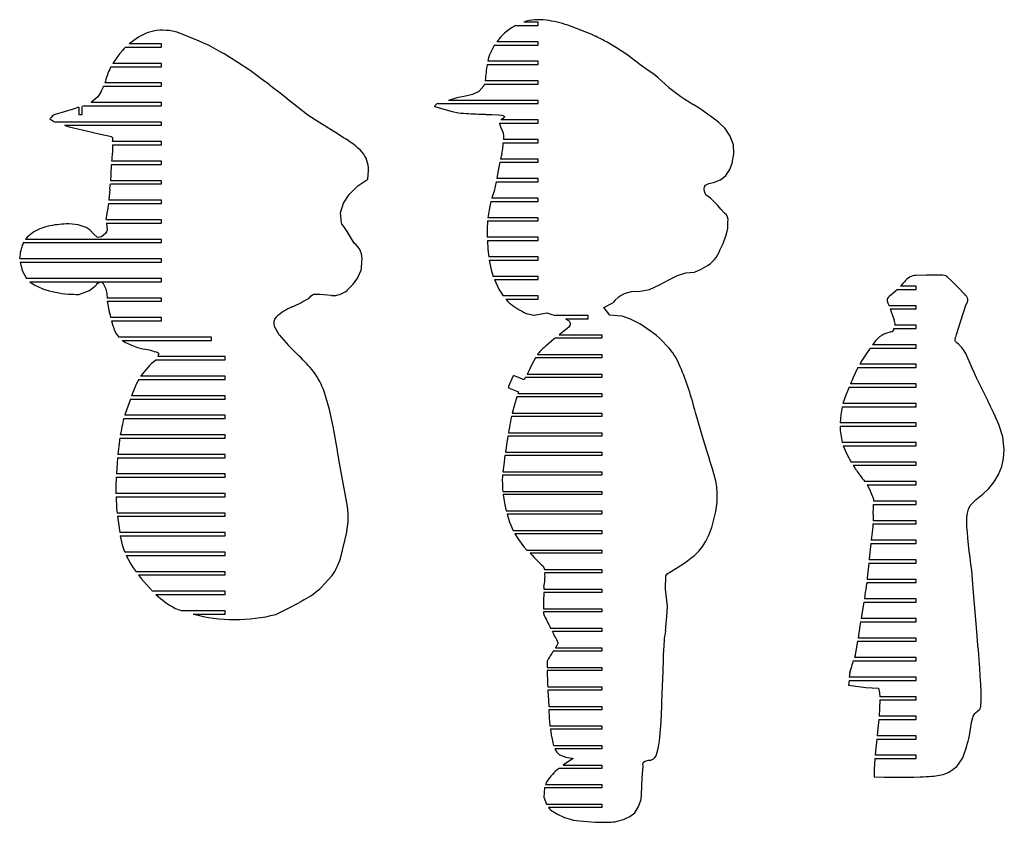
# Model space of a CAD drawing. Extents: x 1980 to 7619, y -7122 to 8570.
# Tile 4 of 12: x 6410 to 7619, y -7088 to -6102. Entities that reach past the tile are written whole.
import ezdxf

# ---------------------------------------------------------------- set-up
doc = ezdxf.new("R2010")
doc.units = 0

msp = doc.modelspace()

# ---------------------------------------------------------------- linework, layer by layer
at = {"color": 7, "linetype": 'Continuous'}
for p, q in [((7011.1, -6114), (7008.7, -6116.1)), ((7013, -6112.7), (7011.1, -6114)), ((7018.9, -6109.5), (7046.3, -6109.5)), ((7046.3, -6105.5), (7028.7, -6105.5)), ((7046.3, -6109.5), (7046.3, -6105.5)), ((7111.2, -6120.3), (7082.6, -6109.3)), ((6550.1, -6127.8), (6545.3, -6131.4)), ((6627.4, -6127.5), (6605, -6118.5)), ((6642.4, -6134.3), (6627.4, -6127.5)), ((7117.1, -6122.9), (7111.2, -6120.3)), ((6539.7, -6136.1), (6537.7, -6138.4)), ((6539.7, -6136.1), (6584, -6136.1)), ((6545.3, -6131.4), (6544.4, -6132.1)), ((6584, -6132.1), (6544.4, -6132.1)), ((6584, -6136.1), (6584, -6132.1)), ((6656.8, -6142.1), (6642.4, -6134.3)), ((6992.8, -6133.5), (7046.3, -6133.5)), ((7046.3, -6129.5), (6995.7, -6129.5)), ((7046.3, -6133.5), (7046.3, -6129.5)), ((7142.6, -6136.8), (7130.8, -6130.2)), ((7155.2, -6145.1), (7142.6, -6136.8)), ((6661, -6144.5), (6656.8, -6142.1)), ((6677.5, -6154.8), (6661, -6144.5)), ((7172.7, -6158.6), (7155.2, -6145.1)), ((6521.7, -6160.1), (6584, -6160.1)), ((6584, -6156.1), (6524.3, -6156.1)), ((6584, -6160.1), (6584, -6156.1)), ((6692.7, -6165), (6677.5, -6154.8)), ((6983.6, -6157.5), (7046.3, -6157.5)), ((7046.3, -6153.5), (6984.4, -6153.5)), ((7046.3, -6157.5), (7046.3, -6153.5)), ((6515.5, -6176.4), (6515, -6177.8)), ((6696.1, -6167.4), (6692.7, -6165)), ((6709.6, -6177.4), (6696.1, -6167.4)), ((6512.8, -6184.1), (6584, -6184.1)), ((6515, -6177.8), (6514.2, -6180.1)), ((6584, -6180.1), (6514.2, -6180.1)), ((6584, -6184.1), (6584, -6180.1)), ((6980.3, -6181.5), (6979.4, -6183.7)), ((6980.3, -6181.5), (7046.3, -6181.5)), ((6981.4, -6177.1), (6981.4, -6177.5)), ((7046.3, -6177.5), (6981.4, -6177.5)), ((7046.3, -6181.5), (7046.3, -6177.5)), ((6505.7, -6197.3), (6498.5, -6203.4)), ((6510, -6190.5), (6505.7, -6197.3)), ((6735.2, -6197.3), (6729.4, -6192.6)), ((6738.7, -6200), (6735.2, -6197.3)), ((6763.7, -6219.5), (6738.7, -6200)), ((6475.4, -6212.1), (6453.2, -6218.7)), ((6482.6, -6210), (6475.4, -6212.1)), ((6482.6, -6210), (6482.6, -6218.7)), ((6488.6, -6208.1), (6486.6, -6208.8)), ((6486.6, -6218.7), (6486.6, -6208.8)), ((6488.6, -6208.1), (6584, -6208.1)), ((6498.5, -6203.4), (6497.5, -6204.1)), ((6584, -6204.1), (6497.5, -6204.1)), ((6584, -6208.1), (6584, -6204.1)), ((6923.1, -6205.5), (7046.3, -6205.5)), ((6924.9, -6210.7), (6940.6, -6215)), ((7046.3, -6201.5), (6936.3, -6201.5)), ((7046.3, -6205.5), (7046.3, -6201.5)), ((7240.5, -6208.8), (7236.7, -6206.4)), ((6482.6, -6218.7), (6486.6, -6218.7)), ((6778.1, -6228.9), (6763.7, -6219.5)), ((6940.6, -6215), (6948.6, -6216.8)), ((7002, -6224.4), (7001, -6225.2)), ((6584, -6228.1), (6453.7, -6228.1)), ((6464.7, -6232.1), (6584, -6232.1)), ((6470.6, -6233.9), (6498.6, -6240.7)), ((6584, -6232.1), (6584, -6228.1)), ((6800.7, -6243), (6778.1, -6228.9)), ((6998.9, -6229.5), (6998.9, -6230)), ((6998.9, -6229.5), (7046.3, -6229.5)), ((7001, -6225.2), (7000.6, -6225.5)), ((7046.3, -6225.5), (7000.6, -6225.5)), ((7046.3, -6229.5), (7046.3, -6225.5)), ((6498.6, -6240.7), (6499.9, -6241)), ((6807.3, -6247.3), (6800.7, -6243)), ((7003.9, -6245.5), (7003.8, -6249.5)), ((6523.7, -6256.1), (6584, -6256.1)), ((6584, -6252.1), (6523.9, -6252.1)), ((6584, -6256.1), (6584, -6252.1)), ((7003.5, -6253.5), (7003.5, -6253.6)), ((7003.5, -6253.5), (7046.3, -6253.5)), ((7046.3, -6249.5), (7003.8, -6249.5)), ((7046.3, -6253.5), (7046.3, -6249.5)), ((6523.7, -6264.6), (6523.7, -6266.3)), ((7001.8, -6266.7), (7000, -6273.5)), ((6522.3, -6281.3), (6521.5, -6291.2)), ((6522.4, -6280.1), (6522.3, -6281.3)), ((6522.4, -6280.1), (6584, -6280.1)), ((6584, -6276.1), (6522.9, -6276.1)), ((6584, -6280.1), (6584, -6276.1)), ((6999.2, -6277.5), (6996.9, -6289.7)), ((6999.2, -6277.5), (7046.3, -6277.5)), ((7046.3, -6273.5), (7000, -6273.5)), ((7046.3, -6277.5), (7046.3, -6273.5)), ((6521.5, -6293.7), (6521.4, -6299.3)), ((6521.5, -6291.2), (6521.5, -6293.7)), ((6837.3, -6298.4), (6838.1, -6287.6)), ((6838.1, -6287.6), (6838.1, -6287)), ((6996.9, -6289.7), (6995.6, -6297.5)), ((6521.1, -6304.1), (6584, -6304.1)), ((6521.4, -6299.3), (6521.3, -6300.1)), ((6584, -6300.1), (6521.3, -6300.1)), ((6584, -6304.1), (6584, -6300.1)), ((6994.9, -6301.5), (6992.2, -6312.9)), ((6994.9, -6301.5), (7046.3, -6301.5)), ((7046.3, -6297.5), (6995.6, -6297.5)), ((7046.3, -6301.5), (7046.3, -6297.5)), ((6520.5, -6310.4), (6519.1, -6324.1)), ((7046.3, -6321.5), (6989.5, -6321.5)), ((7046.3, -6325.5), (7046.3, -6321.5)), ((7258, -6321.7), (7252, -6317.6)), ((6518.7, -6328.1), (6517.4, -6338.8)), ((6518.7, -6328.1), (6584, -6328.1)), ((6584, -6324.1), (6519.1, -6324.1)), ((6584, -6328.1), (6584, -6324.1)), ((6988.3, -6325.5), (7046.3, -6325.5)), ((7264, -6327.6), (7258, -6321.7)), ((7266.7, -6330.6), (7264, -6327.6)), ((7270.5, -6335.1), (7266.7, -6330.6)), ((7046.3, -6345.5), (6984.6, -6345.5)), ((7046.3, -6349.5), (7046.3, -6345.5)), ((7275.1, -6339.8), (7270.5, -6335.1)), ((6491.4, -6357.5), (6485.3, -6355.3)), ((6516, -6347.3), (6516, -6348.1)), ((6584, -6348.1), (6516, -6348.1)), ((6516.2, -6352.1), (6584, -6352.1)), ((6584, -6352.1), (6584, -6348.1)), ((6811.9, -6362.6), (6807.8, -6356.5)), ((6984.2, -6349.5), (7046.3, -6349.5)), ((7279.1, -6358.8), (7279.3, -6350.8)), ((6418.9, -6369.6), (6416.8, -6372.1)), ((6427.1, -6362.7), (6418.9, -6369.6)), ((6820.3, -6376.6), (6811.9, -6362.6)), ((7046.3, -6369.5), (6983.8, -6369.5)), ((7046.3, -6373.5), (7046.3, -6369.5)), ((7278.4, -6362.1), (7279.1, -6358.8)), ((6414.5, -6376.1), (6414, -6377.2)), ((6414.5, -6376.1), (6584, -6376.1)), ((6584, -6372.1), (6416.8, -6372.1)), ((6584, -6376.1), (6584, -6372.1)), ((6983.9, -6373.5), (7046.3, -6373.5)), ((7269.3, -6385.3), (7273.3, -6377.1)), ((7273.3, -6377.1), (7274.8, -6373.7)), ((7046.3, -6393.5), (6985.6, -6393.5)), ((7046.3, -6397.5), (7046.3, -6393.5)), ((6409.8, -6395.3), (6409.8, -6396.1)), ((6584, -6396.1), (6409.8, -6396.1)), ((6410.3, -6400.1), (6584, -6400.1)), ((6584, -6400.1), (6584, -6396.1)), ((6829.5, -6408), (6829.9, -6399.4)), ((6986.2, -6397.5), (7046.3, -6397.5)), ((6825, -6419.1), (6829.1, -6409.9)), ((6829.1, -6409.9), (6829.5, -6408)), ((7046.3, -6417.5), (6991.1, -6417.5)), ((7046.3, -6421.5), (7046.3, -6417.5)), ((7523.2, -6416.2), (7510.4, -6416.5)), ((7539.4, -6416.1), (7523.2, -6416.2)), ((7541, -6416.2), (7539.4, -6416.1)), ((6584, -6420.1), (6418.2, -6420.1)), ((6422.2, -6424.1), (6584, -6424.1)), ((6505.3, -6426.1), (6507.9, -6424.7)), ((6584, -6424.1), (6584, -6420.1)), ((6824.9, -6419.4), (6825, -6419.1)), ((6992.6, -6421.5), (7046.3, -6421.5)), ((7510.4, -6429.5), (7491, -6429.5)), ((7510.4, -6433.5), (7510.4, -6429.5)), ((7561.5, -6430.8), (7560.8, -6430.1)), ((6515.2, -6432.2), (6516.6, -6438.6)), ((6516.6, -6438.6), (6517.1, -6444.1)), ((6778.3, -6439.2), (6792.4, -6440.8)), ((6812.1, -6434.3), (6812.4, -6434.1)), ((6812.4, -6434.1), (6812.7, -6433.8)), ((7046.3, -6441.5), (7003.4, -6441.5)), ((7046.3, -6445.5), (7046.3, -6441.5)), ((7481.2, -6438.8), (7477.2, -6442.4)), ((7487.3, -6433.5), (7510.4, -6433.5)), ((7569.7, -6439.2), (7561.5, -6430.8)), ((6584, -6444.1), (6517.1, -6444.1)), ((6517.4, -6448.1), (6518.8, -6456.5)), ((6517.4, -6448.1), (6584, -6448.1)), ((6584, -6448.1), (6584, -6444.1)), ((7006.6, -6445.5), (7046.3, -6445.5)), ((7126.9, -6455.6), (7138, -6449.9)), ((7510.4, -6453.5), (7477, -6453.5)), ((7510.4, -6457.5), (7510.4, -6453.5)), ((7041.5, -6465.2), (7057, -6462.3)), ((7107.7, -6465.5), (7067.1, -6465.5)), ((7107.7, -6469.5), (7107.7, -6465.5)), ((7143.1, -6465.8), (7134.3, -6465.2)), ((7149.4, -6466.2), (7143.1, -6465.8)), ((7478.5, -6457.5), (7510.4, -6457.5)), ((6521.5, -6467.8), (6521.5, -6468.1)), ((6584, -6468.1), (6521.5, -6468.1)), ((6522.6, -6472.1), (6524.2, -6478.1)), ((6522.6, -6472.1), (6584, -6472.1)), ((6584, -6472.1), (6584, -6468.1)), ((7079.7, -6469.5), (7107.7, -6469.5)), ((7188.4, -6487.5), (7172, -6476.2)), ((7510.4, -6477.5), (7484.1, -6477.5)), ((7510.4, -6481.5), (7510.4, -6477.5)), ((7075.2, -6486.9), (7071.9, -6489.5)), ((7071.9, -6489.5), (7124.5, -6489.5)), ((7124.5, -6489.5), (7124.5, -6493.5)), ((7479.2, -6485.7), (7470.8, -6488.5)), ((7483, -6481.5), (7510.4, -6481.5)), ((6645.4, -6492.1), (6531.3, -6492.1)), ((6535.7, -6496.1), (6645.4, -6496.1)), ((6645.4, -6496.1), (6645.4, -6492.1)), ((7056.6, -6502.3), (7055.8, -6503)), ((7065.8, -6494.4), (7056.6, -6502.3)), ((7124.5, -6493.5), (7066.9, -6493.5)), ((7207.6, -6506.2), (7195.6, -6493.6)), ((7461, -6496.1), (7456.9, -6501.5)), ((7510.4, -6501.5), (7456.9, -6501.5)), ((7510.4, -6505.5), (7510.4, -6501.5)), ((6752.4, -6514.8), (6752.2, -6514.6)), ((6753, -6515.4), (6752.4, -6514.8)), ((7046.4, -6512.4), (7045.5, -6513.5)), ((7045.5, -6513.5), (7124.5, -6513.5)), ((7124.5, -6513.5), (7124.5, -6517.5)), ((7449.3, -6512.1), (7443.6, -6520.9)), ((7454, -6505.5), (7449.3, -6512.1)), ((7454, -6505.5), (7510.4, -6505.5)), ((6576.9, -6520.1), (6662.1, -6520.1)), ((6579.6, -6515.8), (6579.4, -6516.1)), ((6662.1, -6516.1), (6579.4, -6516.1)), ((6662.1, -6520.1), (6662.1, -6516.1)), ((7124.5, -6517.5), (7042.9, -6517.5)), ((7443.6, -6520.9), (7441, -6525.5)), ((7510.4, -6525.5), (7441, -6525.5)), ((7510.4, -6529.5), (7510.4, -6525.5)), ((7035.9, -6530.9), (7032.6, -6537.5)), ((7032.6, -6537.5), (7124.5, -6537.5)), ((7124.5, -6537.5), (7124.5, -6541.5)), ((7438.8, -6529.5), (7433, -6541.7)), ((7438.8, -6529.5), (7510.4, -6529.5)), ((6555.9, -6544.1), (6662.1, -6544.1)), ((6662.1, -6540.1), (6558.3, -6540.1)), ((6662.1, -6544.1), (6662.1, -6540.1)), ((7015, -6540.5), (7010, -6552.7)), ((7015, -6540.5), (7015.6, -6540.7)), ((7015.6, -6540.7), (7016.2, -6539.4)), ((7029.1, -6544.6), (7016.2, -6539.4)), ((7030.5, -6541.7), (7029.1, -6544.6)), ((7030.6, -6541.5), (7030.5, -6541.7)), ((7124.5, -6541.5), (7030.6, -6541.5)), ((7510.4, -6549.5), (7429.7, -6549.5)), ((7510.4, -6553.5), (7510.4, -6549.5)), ((7598.3, -6570.1), (7584.5, -6541.9)), ((6550.3, -6556), (6547.2, -6564.1)), ((6790, -6581.1), (6783.9, -6560)), ((7010.6, -6553), (7010, -6552.7)), ((7010, -6554.4), (7010.6, -6553)), ((7010, -6554.4), (7022.3, -6559.4)), ((7022.3, -6559.4), (7021.5, -6561.5)), ((7021.5, -6561.5), (7124.5, -6561.5)), ((7124.5, -6561.5), (7124.5, -6565.5)), ((7428, -6553.5), (7510.4, -6553.5)), ((6545.7, -6568.1), (6539.4, -6586.3)), ((6545.7, -6568.1), (6662.1, -6568.1)), ((6662.1, -6564.1), (6547.2, -6564.1)), ((6662.1, -6568.1), (6662.1, -6564.1)), ((7124.5, -6565.5), (7020.2, -6565.5)), ((7510.4, -6573.5), (7420.3, -6573.5)), ((7510.4, -6577.5), (7510.4, -6573.5)), ((6539.4, -6586.3), (6538.8, -6588.1)), ((6794.5, -6601.8), (6790, -6581.1)), ((7014.4, -6585.5), (7124.5, -6585.5)), ((7124.5, -6585.5), (7124.5, -6589.5)), ((7248.9, -6617), (7239.4, -6584.8)), ((7419.4, -6577.5), (7510.4, -6577.5)), ((6537.6, -6592.1), (6662.1, -6592.1)), ((6662.1, -6588.1), (6538.8, -6588.1)), ((6662.1, -6592.1), (6662.1, -6588.1)), ((7124.5, -6589.5), (7013.5, -6589.5)), ((7510.4, -6597.5), (7417, -6597.5)), ((7510.4, -6601.5), (7510.4, -6597.5)), ((6799.8, -6631.1), (6794.5, -6601.8)), ((7009.9, -6609.5), (7124.5, -6609.5)), ((7124.5, -6609.5), (7124.5, -6613.5)), ((7417, -6601.5), (7510.4, -6601.5)), ((6532.3, -6619.2), (6530.4, -6636.1)), ((6532.7, -6616.1), (6662.1, -6616.1)), ((6662.1, -6612.1), (6533.3, -6612.1)), ((6662.1, -6616.1), (6662.1, -6612.1)), ((7124.5, -6613.5), (7009.2, -6613.5)), ((7510.4, -6621.5), (7419.6, -6621.5)), ((7510.4, -6625.5), (7510.4, -6621.5)), ((7006, -6633.5), (7124.5, -6633.5)), ((7124.5, -6633.5), (7124.5, -6637.5)), ((7420.8, -6625.5), (7510.4, -6625.5)), ((6530, -6640.1), (6529, -6653.3)), ((6530, -6640.1), (6662.1, -6640.1)), ((6662.1, -6636.1), (6530.4, -6636.1)), ((6662.1, -6640.1), (6662.1, -6636.1)), ((7124.5, -6637.5), (7005.5, -6637.5)), ((7510.4, -6645.5), (7430.4, -6645.5)), ((7510.4, -6649.5), (7510.4, -6645.5)), ((7002.9, -6657.5), (7124.5, -6657.5)), ((7124.5, -6657.5), (7124.5, -6661.5)), ((7432.8, -6649.5), (7510.4, -6649.5)), ((6528.2, -6664.1), (6662.1, -6664.1)), ((6662.1, -6660.1), (6528.5, -6660.1)), ((6662.1, -6664.1), (6662.1, -6660.1)), ((6811.6, -6695.7), (6805.3, -6662.5)), ((7124.5, -6661.5), (7002.4, -6661.5)), ((7510.4, -6669.5), (7447.2, -6669.5)), ((7510.4, -6673.5), (7510.4, -6669.5)), ((6528, -6672.4), (6528, -6684.1)), ((6662.1, -6684.1), (6528, -6684.1)), ((6662.1, -6688.1), (6662.1, -6684.1)), ((7002.9, -6681.5), (7124.5, -6681.5)), ((7124.5, -6681.5), (7124.5, -6685.5)), ((7450.2, -6673.5), (7510.4, -6673.5)), ((6528.1, -6688.1), (6528.8, -6702.1)), ((6528.1, -6688.1), (6662.1, -6688.1)), ((7003.3, -6685.5), (7004.1, -6690.6)), ((7124.5, -6685.5), (7003.3, -6685.5)), ((7510.4, -6693.5), (7458.1, -6693.5)), ((7510.4, -6697.5), (7510.4, -6693.5)), ((6528.8, -6702.1), (6529.3, -6708.1)), ((6662.1, -6708.1), (6529.3, -6708.1)), ((6662.1, -6712.1), (6662.1, -6708.1)), ((7007.2, -6705.5), (7124.5, -6705.5)), ((7124.5, -6705.5), (7124.5, -6709.5)), ((7457.9, -6697.5), (7510.4, -6697.5)), ((6529.7, -6712.1), (6532.6, -6732.1)), ((6529.7, -6712.1), (6662.1, -6712.1)), ((7124.5, -6709.5), (7008.1, -6709.5)), ((7457.6, -6709.8), (7457.4, -6717.5)), ((7510.4, -6717.5), (7457.4, -6717.5)), ((7510.4, -6721.5), (7510.4, -6717.5)), ((6662.1, -6732.1), (6532.6, -6732.1)), ((6662.1, -6736.1), (6662.1, -6732.1)), ((6803.5, -6763.7), (6811.3, -6731.6)), ((7015.6, -6729.5), (7124.5, -6729.5)), ((7124.5, -6729.5), (7124.5, -6733.5)), ((7457.1, -6724.8), (7455.2, -6741.5)), ((7457.3, -6721.5), (7457.1, -6724.8)), ((7457.3, -6721.5), (7510.4, -6721.5)), ((6533.3, -6736.1), (6535.8, -6747.1)), ((6533.3, -6736.1), (6662.1, -6736.1)), ((7124.5, -6733.5), (7017.8, -6733.5)), ((7510.4, -6741.5), (7455.2, -6741.5)), ((7510.4, -6745.5), (7510.4, -6741.5)), ((6662.1, -6756.1), (6538.8, -6756.1)), ((6662.1, -6760.1), (6662.1, -6756.1)), ((7025.4, -6745.2), (7028.7, -6749.7)), ((7028.7, -6749.7), (7032.5, -6753.5)), ((7032.5, -6753.5), (7124.5, -6753.5)), ((7124.5, -6753.5), (7124.5, -6757.5)), ((7454.7, -6745.5), (7452.6, -6764.3)), ((7454.7, -6745.5), (7510.4, -6745.5)), ((6540.6, -6760.1), (6545.9, -6770.2)), ((6540.6, -6760.1), (6662.1, -6760.1)), ((7124.5, -6757.5), (7036.5, -6757.5)), ((7452.6, -6764.3), (7452.5, -6765.5)), ((7510.4, -6765.5), (7452.5, -6765.5)), ((7510.4, -6769.5), (7510.4, -6765.5)), ((6662.1, -6780.1), (6552.6, -6780.1)), ((6662.1, -6784.1), (6662.1, -6780.1)), ((7053.8, -6776), (7054, -6777.5)), ((7054, -6777.5), (7124.5, -6777.5)), ((7124.5, -6777.5), (7124.5, -6781.5)), ((7452.1, -6769.5), (7450.3, -6787.8)), ((7452.1, -6769.5), (7510.4, -6769.5)), ((7580.5, -6800.7), (7578.5, -6778.8)), ((6555.7, -6784.1), (6662.1, -6784.1)), ((6561.7, -6791.6), (6572.8, -6804.1)), ((6780.1, -6799.3), (6793.4, -6784.6)), ((7124.5, -6781.5), (7054.5, -6781.5)), ((7450.3, -6787.8), (7450.2, -6789.5)), ((7510.4, -6789.5), (7450.2, -6789.5)), ((7510.4, -6793.5), (7510.4, -6789.5)), ((6662.1, -6804.1), (6572.8, -6804.1)), ((6662.1, -6808.1), (6662.1, -6804.1)), ((7053.2, -6798.8), (7053.2, -6801.5)), ((7053.2, -6801.5), (7124.5, -6801.5)), ((7124.5, -6801.5), (7124.5, -6805.5)), ((7449.9, -6793.5), (7449.8, -6795.1)), ((7449.9, -6793.5), (7510.4, -6793.5)), ((7585.4, -6858.5), (7580.5, -6800.7)), ((6576.9, -6808.1), (6662.1, -6808.1)), ((7124.5, -6805.5), (7053.1, -6805.5)), ((7510.4, -6813.5), (7446.8, -6813.5)), ((7510.4, -6817.5), (7510.4, -6813.5)), ((6662.1, -6828.1), (6609.3, -6828.1)), ((6662.1, -6832.1), (6662.1, -6828.1)), ((6724.4, -6832.6), (6738.8, -6825.4)), ((6738.8, -6825.4), (6753.4, -6817.8)), ((7052.9, -6825.5), (7124.5, -6825.5)), ((7124.5, -6825.5), (7124.5, -6829.5)), ((7444.4, -6826.7), (7442.7, -6837.5)), ((7446.1, -6817.5), (7510.4, -6817.5)), ((6622.7, -6832.1), (6662.1, -6832.1)), ((7124.5, -6829.5), (7052.8, -6829.5)), ((7510.4, -6837.5), (7442.7, -6837.5)), ((7510.4, -6841.5), (7510.4, -6837.5)), ((7061.6, -6849.5), (7124.5, -6849.5)), ((7124.5, -6849.5), (7124.5, -6853.5)), ((7441.3, -6846.6), (7439.1, -6861.5)), ((7442, -6841.5), (7441.3, -6846.6)), ((7442, -6841.5), (7510.4, -6841.5)), ((7124.5, -6853.5), (7063.7, -6853.5)), ((7510.4, -6861.5), (7439.1, -6861.5)), ((7510.4, -6865.5), (7510.4, -6861.5)), ((7585.4, -6859.2), (7585.4, -6858.5)), ((7124.5, -6877.5), (7064.9, -6877.5)), ((7067.5, -6873.5), (7124.5, -6873.5)), ((7124.5, -6873.5), (7124.5, -6877.5)), ((7438.5, -6865.5), (7436, -6879.8)), ((7438.5, -6865.5), (7510.4, -6865.5)), ((7433.2, -6889.5), (7510.4, -6889.5)), ((7510.4, -6885.5), (7434.6, -6885.5)), ((7510.4, -6889.5), (7510.4, -6885.5)), ((7057.2, -6889.7), (7057.3, -6897.5)), ((7057.3, -6897.5), (7124.5, -6897.5)), ((7124.5, -6901.5), (7057.4, -6901.5)), ((7124.5, -6897.5), (7124.5, -6901.5)), ((7199, -6920.6), (7199.8, -6902.1)), ((7427.9, -6913.5), (7427.4, -6919.3)), ((7427.9, -6913.5), (7510.4, -6913.5)), ((7429, -6904), (7428.2, -6909.5)), ((7510.4, -6909.5), (7428.2, -6909.5)), ((7510.4, -6913.5), (7510.4, -6909.5)), ((7058, -6921.5), (7124.5, -6921.5)), ((7124.5, -6925.5), (7058.2, -6925.5)), ((7124.5, -6921.5), (7124.5, -6925.5)), ((7198.2, -6940.2), (7199, -6920.6)), ((7058.8, -6937.6), (7059.3, -6945.5)), ((7510.4, -6933.5), (7465.6, -6933.5)), ((7465.8, -6937.5), (7510.4, -6937.5)), ((7510.4, -6937.5), (7510.4, -6933.5)), ((7059.3, -6945.5), (7124.5, -6945.5)), ((7059.5, -6949.5), (7059.9, -6959.6)), ((7124.5, -6949.5), (7059.5, -6949.5)), ((7124.5, -6945.5), (7124.5, -6949.5)), ((7197.5, -6959.6), (7198.2, -6940.2)), ((7059.9, -6959.6), (7060.8, -6969.5)), ((7464.6, -6961.5), (7510.4, -6961.5)), ((7510.4, -6957.5), (7464.9, -6957.5)), ((7510.4, -6961.5), (7510.4, -6957.5)), ((7060.8, -6969.5), (7124.5, -6969.5)), ((7061.3, -6973.5), (7062.3, -6980.3)), ((7124.5, -6973.5), (7061.3, -6973.5)), ((7124.5, -6969.5), (7124.5, -6973.5)), ((7462, -6985.5), (7510.4, -6985.5)), ((7510.4, -6981.5), (7462.4, -6981.5)), ((7510.4, -6985.5), (7510.4, -6981.5)), ((7064.3, -6990.2), (7065.3, -6993.5)), ((7065.3, -6993.5), (7124.5, -6993.5)), ((7124.5, -6997.5), (7066.9, -6997.5)), ((7124.5, -6993.5), (7124.5, -6997.5)), ((7459.5, -7009.5), (7510.4, -7009.5)), ((7510.4, -7005.5), (7459.8, -7005.5)), ((7510.4, -7009.5), (7510.4, -7005.5)), ((7071.6, -7021.5), (7071.1, -7021.9)), ((7124.5, -7021.5), (7071.6, -7021.5)), ((7077.1, -7017.5), (7124.5, -7017.5)), ((7124.5, -7017.5), (7124.5, -7021.5)), ((7173.2, -7053.5), (7174.1, -7033.2)), ((7458.9, -7031.9), (7471.3, -7032.3)), ((7471.3, -7032.3), (7487.9, -7032.3)), ((7487.9, -7032.3), (7507.4, -7032.2)), ((7507.4, -7032.2), (7515.4, -7032)), ((7547.9, -7027.5), (7551.2, -7025.8)), ((7124.5, -7045.5), (7054, -7045.5)), ((7055.3, -7041.5), (7124.5, -7041.5)), ((7124.5, -7041.5), (7124.5, -7045.5)), ((7172.6, -7059.9), (7173.2, -7053.5)), ((7056.5, -7065.5), (7124.5, -7065.5)), ((7124.5, -7069.5), (7059, -7069.5)), ((7124.5, -7065.5), (7124.5, -7069.5)), ((7078.6, -7082), (7089.5, -7085)), ((7089.5, -7085), (7096.9, -7086.1)), ((7096.9, -7086.1), (7116.1, -7087.6)), ((7116.1, -7087.6), (7134.2, -7087.7))]:
    msp.add_line(p, q, dxfattribs=at)
at = {"color": 7, "linetype": 'Continuous', "flags": 128}
for points in [[(6537.7, -6138.4), (6536, -6140.3), (6535, -6141.6), (6534.3, -6142.3)], [(7188.8, -6169.6), (7179.8, -6163.5), (7172.7, -6158.6)], [(7197.8, -6177.6), (7193.3, -6173.5), (7188.8, -6169.6)], [(6729.4, -6192.6), (6720.3, -6185.5), (6717.7, -6183.5), (6716.9, -6182.9), (6716.4, -6182.5)], [(6979.4, -6183.7), (6973.4, -6190.5), (6965.7, -6194.3), (6957, -6196.5), (6946.3, -6198.3), (6936.3, -6201.5)], [(6919.3, -6208), (6919.2, -6208.6), (6919.1, -6208.9), (6919.1, -6209.1), (6919.1, -6209.1), (6919.1, -6209.2)], [(6973.1, -6218.3), (6977.1, -6218.5), (6979.1, -6218.5), (6980.2, -6218.6), (6980.7, -6218.6), (6980.9, -6218.6), (6981, -6218.6), (6981.1, -6218.6), (6981.1, -6218.6), (6981.2, -6218.6), (6981.2, -6218.6), (6981.2, -6218.6), (6981.2, -6218.6), (6981.2, -6218.6), (6981.2, -6218.6), (6981.2, -6218.6), (6981.2, -6218.6), (6981.2, -6218.6), (6981.2, -6218.6), (6981.3, -6218.6), (6982.3, -6218.7), (6989.3, -6219), (6997.4, -6219.4), (7001.4, -6219.7), (7003.4, -6220.2), (7004.3, -6220.8), (7005, -6221.4)], [(7005, -6221.4), (7005, -6221.5), (7005, -6221.5), (7005, -6221.6), (7004.5, -6222.3), (7003.8, -6223.2), (7002, -6224.4)], [(6464.7, -6232.1), (6467.8, -6233.1), (6470.6, -6233.9)], [(6998.9, -6230), (7000.1, -6233.9), (7001.8, -6237.6), (7003.4, -6241.4), (7003.9, -6245.5)], [(7282.2, -6245.3), (7275.8, -6236), (7267.8, -6228.1)], [(6499.9, -6241), (6512.5, -6243.7), (6518.9, -6245), (6522, -6245.9), (6522.7, -6246.3), (6523.3, -6246.8), (6524, -6248.3)], [(7252, -6317.6), (7250.5, -6313.3), (7250, -6310), (7250.4, -6307.5), (7251.7, -6305.7), (7256, -6303.5), (7261.6, -6302.1), (7270.1, -6299.2), (7276.6, -6293.7), (7281.4, -6286.5), (7284.6, -6278.5), (7286.6, -6267.3), (7285.9, -6256), (7282.2, -6245.3)], [(6523.7, -6256.1), (6523.7, -6260.3), (6523.7, -6264.6)], [(6804.7, -6352), (6803.8, -6339.4), (6807.3, -6327.5), (6814.2, -6316.9), (6825.1, -6306.3), (6837.3, -6298.4)], [(6992.2, -6312.9), (6990.6, -6317.6), (6989.5, -6321.5)], [(6988.3, -6325.5), (6986, -6336), (6984.6, -6345.5)], [(6516.2, -6352.1), (6516.8, -6356.8), (6517, -6360.5), (6516.5, -6362.7), (6515.2, -6364.9), (6510.4, -6368.8), (6508.4, -6369.5), (6506.5, -6369.7), (6504.8, -6369.3), (6500.4, -6365.2), (6496.2, -6360.8), (6491.4, -6357.5)], [(6984.2, -6349.5), (6983.7, -6360.1), (6983.8, -6369.5)], [(7274.8, -6373.7), (7276.8, -6368), (7278.4, -6362.1)], [(6983.9, -6373.5), (6984.6, -6384.5), (6985.6, -6393.5)], [(6410.3, -6400.1), (6412.7, -6410.4), (6418.2, -6420.1)], [(6986.2, -6397.5), (6988.6, -6409.5), (6991.1, -6417.5)], [(7238.4, -6412.5), (7246.2, -6408.7), (7252.2, -6405.5)], [(7169.6, -6436.3), (7182.9, -6433.7), (7195.4, -6428.1), (7207.7, -6421.4), (7217.5, -6416.6), (7227.6, -6413.3), (7238.4, -6412.5)], [(7560.8, -6430.1), (7554.7, -6423.9), (7548.5, -6418)], [(6422.2, -6424.1), (6427.5, -6427.9), (6438.1, -6433)], [(6482.4, -6439.7), (6495.5, -6434.9), (6503.8, -6428.2)], [(6507.9, -6424.7), (6509.4, -6424.3), (6510.1, -6424.4), (6510.8, -6424.7), (6511.9, -6425.6), (6512.7, -6426.9), (6515.2, -6432.2)], [(6812.7, -6433.8), (6819.3, -6427), (6824.9, -6419.4)], [(6992.6, -6421.5), (6998, -6433.1), (7003.4, -6441.5)], [(7495.9, -6424.1), (7494, -6426.2), (7491, -6429.5)], [(6765, -6444.1), (6767.6, -6441.4), (6769.1, -6440.2), (6770.8, -6439.5), (6778.3, -6439.2)], [(7487.3, -6433.5), (7484.4, -6436.3), (7481.2, -6438.8)], [(7006.6, -6445.5), (7009, -6448.2), (7011.1, -6450.3)], [(7474.6, -6447.5), (7475.7, -6450.6), (7477, -6453.5)], [(7569, -6460.8), (7571.5, -6452.9), (7573.2, -6449.1), (7573.8, -6447.1), (7573.9, -6446), (7573.8, -6445)], [(7040.9, -6465.1), (7041.2, -6465.2), (7041.5, -6465.2)], [(7057, -6462.3), (7062, -6463.8), (7067.1, -6465.5)], [(7134.3, -6465.2), (7130.2, -6459.8), (7126.9, -6455.6)], [(7172, -6476.2), (7159.6, -6470.2), (7149.4, -6466.2)], [(7559.9, -6488.9), (7564.9, -6473.2), (7569, -6460.8)], [(6728.5, -6489.4), (6722.8, -6478.9), (6722.1, -6476), (6722.3, -6473), (6723.1, -6470.1), (6724.5, -6467.5)], [(7079.7, -6469.5), (7083.6, -6471.8), (7084.8, -6473.1), (7085.5, -6474.5), (7085.6, -6476), (7085.1, -6477.8), (7084, -6479.7), (7082.1, -6481.7), (7075.2, -6486.9)], [(7195.6, -6493.6), (7191.6, -6490.2), (7188.4, -6487.5)], [(7562.6, -6501.2), (7559.9, -6498.8), (7558.6, -6497.6), (7558.3, -6496.8), (7558.1, -6495.9), (7558.3, -6494.1), (7558.5, -6493.3), (7558.6, -6492.9), (7558.7, -6492.6), (7558.7, -6492.5), (7558.8, -6492.4), (7558.8, -6492.4), (7558.8, -6492.4), (7558.8, -6492.4), (7558.8, -6492.4), (7558.8, -6492.4), (7558.8, -6492.4), (7558.8, -6492.4), (7558.8, -6492.4), (7558.8, -6492.4), (7558.8, -6492.4), (7558.8, -6492.4), (7558.8, -6492.3), (7558.9, -6492.1), (7559.4, -6490.7), (7559.9, -6488.9)], [(6542.4, -6499.9), (6548.3, -6502.5), (6554.6, -6504.7), (6560.8, -6506.3), (6564.3, -6506.8), (6567.3, -6507.4), (6570.4, -6508.2), (6572.8, -6508.9), (6575.1, -6509.6), (6577.5, -6510.3), (6578.6, -6510.6), (6579.7, -6511.3)], [(7066.9, -6493.5), (7066.3, -6494), (7065.8, -6494.4)], [(7584.5, -6541.9), (7581.9, -6536.4), (7579.1, -6530.4), (7576.6, -6524.6), (7573.8, -6518.1), (7571.7, -6513.2), (7569.4, -6508.8), (7566.3, -6504.7), (7562.6, -6501.2)], [(6579.7, -6511.3), (6580.1, -6511.8), (6580.3, -6512.3), (6580.4, -6512.8), (6580.3, -6513.5), (6579.6, -6515.8)], [(7042.9, -6517.5), (7039.4, -6524.2), (7035.9, -6530.9)], [(7428, -6553.5), (7423.8, -6563.3), (7420.3, -6573.5)], [(7020.2, -6565.5), (7017.1, -6575.1), (7014.4, -6585.5)], [(7618.5, -6630.6), (7616.9, -6614.6), (7612, -6599.3), (7608.7, -6592), (7607.2, -6589), (7605.2, -6584.7), (7601.7, -6577.4), (7600, -6573.7), (7598.8, -6571.3), (7598.5, -6570.6), (7598.3, -6570.1)], [(7419.4, -6577.5), (7417.7, -6587.5), (7417, -6597.5)], [(7011.1, -6602.7), (7010.4, -6606.5), (7009.9, -6609.5)], [(6532.7, -6616.1), (6532.5, -6617.6), (6532.3, -6619.2)], [(7009.2, -6613.5), (7007.4, -6624.7), (7006, -6633.5)], [(7264.3, -6706), (7265.9, -6694.8), (7266.2, -6683.5), (7265.6, -6676), (7264.3, -6668.5), (7262.4, -6661), (7260.3, -6653.8), (7257.6, -6645.3), (7255.7, -6639), (7253.4, -6631.7), (7251.3, -6624.7), (7248.9, -6617)], [(6805.3, -6662.5), (6802.5, -6646.8), (6801.1, -6639), (6800.4, -6634.9), (6800, -6632.5), (6799.8, -6631.1)], [(7420.8, -6625.5), (7425.1, -6635.7), (7430.4, -6645.5)], [(7576.6, -6698.8), (7583.8, -6691.4), (7592.1, -6685.1), (7599.6, -6677.9), (7606, -6669.7), (7611.3, -6660.7), (7615.3, -6651.1), (7617.7, -6641), (7618.5, -6630.6)], [(7005.5, -6637.5), (7004, -6648.7), (7002.9, -6657.5)], [(6529, -6653.3), (6529, -6653.3), (6529, -6653.7), (6528.5, -6660.1)], [(6528.2, -6664.1), (6528.1, -6667.6), (6528, -6672.4)], [(7002.4, -6661.5), (7002.4, -6661.5), (7002.4, -6661.5)], [(7450.2, -6673.5), (7452.9, -6678.7), (7455.5, -6684.7)], [(7004.1, -6690.6), (7005.5, -6698), (7007.2, -6705.5)], [(7455.5, -6684.7), (7456.8, -6687.8), (7458.1, -6691)], [(7458.1, -6691), (7458.1, -6692.2), (7458.1, -6693.5)], [(7238.1, -6760.1), (7243.6, -6754.7), (7248.3, -6748.8), (7252.2, -6742.5), (7255.7, -6735.4), (7259.3, -6725.9), (7262, -6716.2), (7264.3, -6706)], [(7578.5, -6778.8), (7577.6, -6771), (7576.5, -6762.8), (7575.5, -6754.9), (7574.6, -6747.2), (7573.8, -6738.6), (7573.2, -6731.9), (7572.7, -6724.9), (7572.4, -6718.4), (7572.6, -6713.4), (7573.3, -6708.3), (7574.5, -6703.4), (7576.6, -6698.8)], [(7008.1, -6709.5), (7011.1, -6719.4), (7015.6, -6729.5)], [(7017.8, -6733.5), (7021.5, -6739.5), (7025.4, -6745.2)], [(6535.8, -6747.1), (6537.3, -6752), (6538.8, -6756.1)], [(7036.5, -6757.5), (7038.9, -6759.9), (7041.3, -6762.5), (7043.8, -6765.2), (7046.4, -6767.7), (7048.3, -6769.5), (7050.4, -6771.5), (7052.3, -6773.4), (7053.8, -6776)], [(7202.9, -6785), (7204.6, -6782.8), (7210.1, -6779.4), (7215.2, -6776.3), (7220.7, -6772.8), (7225.2, -6769.9), (7229.6, -6766.8), (7233.9, -6763.5), (7238.1, -6760.1)], [(6545.9, -6770.2), (6549.2, -6775.3), (6552.6, -6780.1)], [(6555.7, -6784.1), (6558.7, -6787.9), (6561.7, -6791.6)], [(7205, -6822.2), (7202.7, -6801.4), (7202.9, -6785)], [(7053.1, -6805.5), (7053, -6816.7), (7052.9, -6825.5)], [(7447.5, -6808.5), (7447.5, -6809.1), (7446.8, -6813.5)], [(6600.9, -6825.1), (6605.6, -6826.9), (6609.3, -6828.1)], [(7203.1, -6848), (7204.4, -6835.1), (7205, -6822.2)], [(7446.1, -6817.5), (7446.1, -6817.6), (7444.4, -6826.7)], [(7052.8, -6829.5), (7052.8, -6830.7), (7052.8, -6831.6)], [(7202.7, -6852.6), (7202.9, -6850), (7203.1, -6848)], [(7590.2, -6937.8), (7590.2, -6927.9), (7589.8, -6918.1), (7589.1, -6908.3), (7588.4, -6898.4), (7588, -6893.1), (7587.5, -6887.4), (7587.1, -6881.6), (7586.7, -6876.1), (7586.2, -6870.8), (7585.7, -6864.6), (7585.4, -6859.2)], [(7070.9, -6867.4), (7069.3, -6870.5), (7067.5, -6873.5)], [(7199.8, -6902.1), (7199.9, -6896.4), (7200, -6893.6), (7200, -6892.2), (7200, -6891.4), (7200, -6891), (7200, -6890.8), (7200.1, -6890.7), (7200.1, -6890.7), (7200.1, -6890.7), (7200.1, -6890.6), (7200.1, -6890.6), (7200.1, -6890.6), (7200.1, -6890.6), (7200.1, -6890.6), (7200.1, -6890.6), (7200.1, -6890.6), (7200.1, -6890.6), (7200.1, -6890.6), (7200.1, -6890.6), (7200.1, -6890.3), (7200.1, -6887.8), (7200.2, -6886.2), (7200.2, -6885.5), (7200.2, -6885.2), (7200.2, -6885), (7200.2, -6885), (7200.2, -6884.9), (7200.2, -6884.9), (7200.2, -6884.9), (7200.2, -6884.9), (7200.2, -6884.9), (7200.2, -6884.9), (7200.2, -6884.9), (7200.2, -6884.9), (7200.2, -6884.9), (7200.2, -6884.9), (7200.2, -6884.9), (7200.2, -6884.7), (7200.2, -6883.4), (7200.2, -6882.7), (7200.2, -6882.3), (7200.3, -6882.2), (7200.3, -6882.1), (7200.3, -6882), (7200.3, -6882), (7200.3, -6882), (7200.3, -6882), (7200.3, -6882), (7200.3, -6882), (7200.3, -6882), (7200.3, -6882), (7200.3, -6882), (7200.3, -6882), (7200.3, -6882), (7200.3, -6882), (7200.3, -6881.9), (7200.3, -6880.6), (7200.3, -6879.1)], [(7436, -6879.8), (7435.3, -6882.7), (7434.6, -6885.5)], [(7057.7, -6914.5), (7057.9, -6918.4), (7058, -6921.5)], [(7058.2, -6925.5), (7058.6, -6932.3), (7058.8, -6937.6)], [(7427.4, -6919.3), (7448.5, -6922.1), (7464.1, -6923.2)], [(7464.1, -6923.2), (7465.2, -6928.6), (7465.6, -6933.5)], [(7465.8, -6937.5), (7465.5, -6948.3), (7464.9, -6957.5)], [(7585.4, -6951.5), (7588.3, -6948.9), (7589.2, -6947.3), (7589.8, -6945.4), (7590.2, -6937.8)], [(7464.6, -6961.5), (7463.4, -6972.7), (7462.4, -6981.5)], [(7575.6, -6981), (7578.1, -6965.2), (7580.2, -6957.4), (7582.4, -6954.1), (7583.1, -6953.5), (7583.5, -6953.2), (7583.7, -6953), (7583.8, -6952.9), (7583.8, -6952.9), (7583.9, -6952.8), (7583.9, -6952.8), (7583.9, -6952.8), (7583.9, -6952.8), (7583.9, -6952.8), (7583.9, -6952.8), (7583.9, -6952.8), (7583.9, -6952.8), (7583.9, -6952.8), (7583.9, -6952.8), (7583.9, -6952.8), (7584.1, -6952.6), (7584.4, -6952.4), (7585.4, -6951.5)], [(7062.3, -6980.3), (7063.4, -6985.8), (7064.3, -6990.2)], [(7462, -6985.5), (7460.7, -6996.9), (7459.8, -7005.5)], [(7066.9, -6997.5), (7067.2, -6998.2), (7069.4, -7001.8), (7072.6, -7004.7), (7080.4, -7007.9), (7084.6, -7008.6), (7086.7, -7008.8), (7087.8, -7008.9), (7088.3, -7009.1), (7088.6, -7009.2), (7088.7, -7009.3)], [(7183.8, -7011.7), (7187.9, -7009.7), (7189.6, -7008.2), (7191, -7006.2), (7193.7, -6997.3)], [(7088.7, -7009.3), (7088.8, -7009.4), (7088.8, -7009.5), (7088.8, -7009.7), (7088.8, -7009.8), (7088.2, -7010.4), (7080, -7015.6), (7077.1, -7017.5)], [(7459.5, -7009.5), (7458.7, -7023), (7458.9, -7031.9)], [(7551.2, -7025.8), (7560.4, -7019.1), (7566.9, -7009.7)], [(7174.1, -7033.2), (7174.8, -7023.6), (7175.1, -7018.7), (7174.9, -7016.4), (7175, -7015.2), (7175.2, -7014.6), (7175.6, -7014.2)], [(7054, -7045.5), (7053.4, -7056.9), (7056.5, -7065.5)], [(7057.4, -7037), (7056.1, -7039.5), (7055.3, -7041.5)], [(7059, -7069.5), (7060.5, -7071.4), (7061.8, -7072.9)], [(7164.8, -7076), (7169.3, -7068.3), (7172.6, -7059.9)], [(7061.8, -7072.9), (7070, -7077.7), (7078.6, -7082)]]:
    msp.add_lwpolyline(points, dxfattribs=at)
at = {"color": 7, "linetype": 'Continuous'}
for centre, radius, start, end in [((7046.9, -6158), 55.6, 80.563, 109.1165), ((7044.9, -6212.9), 110.3, 69.9777, 84.2137), ((6584.2, -6156.6), 41.4, 82.5547, 104.4392), ((6586.8, -6170.9), 55.4, 70.8696, 87.178), ((7063.1, -6181.5), 85.2, 129.7499, 142.3313), ((7144.7, -6342.9), 265.1, 118.3257, 119.7736), ((6587.7, -6176.2), 61.3, 103.0228, 127.8751), ((6906.6, -6533.3), 461.3, 60.9155, 62.8518), ((7047.6, -6168.2), 64.9, 147.6488, 166.8859), ((6599.5, -6199.9), 87, 138.5187, 149.779), ((6592.5, -6196.4), 79.5, 152.83, 165.4127), ((7201.4, -6190.8), 220.4, 171.3027, 176.4321), ((6473.3, -6170.9), 41.6, 331.8691, 341.5031), ((6482.2, -6487.5), 384.6, 52.4704, 53.7392), ((7337.4, -6029.7), 203.4, 226.659, 240.3287), ((6964.4, -6050.6), 164.9, 254.0537, 256.1258), ((6925.5, -6213.1), 8.01, 108.0328, 140.8036), ((6899.6, -6719.5), 614, 53.1564, 56.272), ((6461.8, -6235.1), 18.5, 117.8875, 143.3289), ((6465.4, -6201.7), 28.9, 230.4995, 246.028), ((6978.7, -5931.2), 287.1, 263.9997, 268.8839), ((6512, -6249.7), 12.1, 348.4797, 6.7406), ((6749.5, -6346.9), 115.2, 45.3905, 59.8642), ((6942.4, -6252.2), 61.1, 346.2981, 358.7685), ((6395.5, -6261.2), 128.3, 353.3388, 357.7475), ((6802.6, -6287), 35.5, 359.861, 38.4648), ((6410.2, -6295.9), 111.2, 352.5101, 355.7517), ((6086.9, -6272.1), 435.6, 350.0667, 351.1964), ((7269.1, -6348.4), 10.5, 346.445, 54.7619), ((6459.2, -6420.5), 66.1, 100.4132, 119.0321), ((6470, -6470), 116.8, 89.8523, 101.2389), ((6470.9, -6402.9), 49.7, 73.1558, 90.6722), ((6522.3, -6549.7), 344.7, 34.0949, 34.9907), ((6464.1, -6398.2), 54.4, 157.3101, 176.9568), ((6806.9, -6395.6), 23.2, 350.4257, 54.8465), ((7234.4, -6373), 37, 298.8036, 340.5667), ((7510.6, -6434.6), 18.1, 90.8247, 144.4977), ((7542.4, -6426.9), 10.8, 55.5988, 97.2781), ((6506.5, -6428.6), 2.75, 116.0378, 171.6202), ((6489.4, -6260.6), 179.9, 253.4051, 263.7698), ((6488.7, -5896.2), 543.5, 268.017, 269.3326), ((6794.8, -6415.1), 25.9, 264.7074, 311.9744), ((7166.1, -6471.9), 35.7, 84.5161, 142.0421), ((7480.2, -6447.1), 5.56, 121.8939, 184.097), ((7549.3, -6457.5), 27.5, 27.0822, 41.9882), ((6688.6, -6322.9), 143.3, 292.9069, 302.2178), ((7068, -6380.2), 90.3, 230.9474, 245.7757), ((6980.8, -6354.6), 473.1, 192.4419, 193.8523), ((6771.9, -6520.3), 70.9, 112.8033, 131.9288), ((7046.9, -6421.6), 43.9, 248.6965, 262.1621), ((8147.4, -6230.2), 706.5, 198.7721, 199.9082), ((6559.2, -6469.3), 36, 194.1507, 219.2471), ((7474.5, -6475.5), 9.87, 348.231, 28.9067), ((6946.2, -6308), 283.4, 219.7994, 226.804), ((7485.6, -6517.4), 32.5, 117.2296, 139.1757), ((7479, -6481.7), 3.99, 273.0402, 2.2965), ((6560.2, -6461), 42.8, 235.1567, 245.4348), ((7089.1, -6545.7), 54.2, 127.9553, 142.0258), ((7146.9, -6557.1), 79.2, 21.1263, 39.9959), ((6636.9, -6594.7), 95.6, 128.8021, 145.2369), ((6608.3, -6666.9), 209.4, 39.3041, 46.3053), ((6690.7, -6592.4), 98.7, 19.1344, 36.1206), ((6881.8, -6672.1), 368.1, 13.7181, 22.9446), ((6678.8, -6609.3), 139.1, 152.0623, 157.4703), ((7713.5, -6664.5), 306.2, 156.3531, 157.9389), ((6728.2, -6643.8), 197.4, 164.8196, 170.7605), ((7372, -6663.2), 365.9, 168.3776, 170.478), ((7501.4, -6600.5), 84.4, 180.7229, 194.4533), ((7694.4, -6477.3), 313.2, 213.3706, 216.0385), ((7170.3, -6667.2), 168, 178.0635, 184.8785), ((8648.2, -5750.4), 1512.3, 217.045, 217.4263), ((6712.6, -6713), 100.4, 349.3287, 9.9682), ((6765.1, -6686.9), 692.9, 358.1061, 359.1189), ((6728.2, -6740.4), 78.9, 325.8704, 342.7897), ((6995.9, -6785.6), 58.8, 347.0625, 4.006), ((6702.5, -6715.1), 114.5, 299.4717, 312.6833), ((7319.2, -6779.7), 131.6, 347.3615, 353.2955), ((6663.3, -6711.8), 129.4, 228.1144, 241.1551), ((7285.7, -7749.6), 1073.1, 119.4061, 119.7362), ((6674.4, -6635.9), 202.9, 255.2312, 284.2565), ((7428.5, -6657.9), 413.9, 204.8118, 207.5755), ((7322, -6876.7), 121.7, 168.5662, 181.1393), ((6866.8, -6963.8), 225.7, 25.2734, 29.2578), ((7345.6, -7062.2), 336, 146.6516, 149.1157), ((7422.1, -6888.7), 11.1, 332.4668, 355.8012), ((8820.1, -6866.3), 1763.1, 181.1442, 181.567), ((7367.8, -6880.7), 65.5, 339.1631, 348.3887), ((6919.6, -6950.9), 278, 350.4039, 358.2057), ((7441.1, -6956), 136.8, 336.9218, 349.4833), ((7114.1, -7074.7), 68, 129.1995, 146.395), ((7184.3, -7027.9), 16.2, 91.8329, 122.2099), ((7459.3, -5967.7), 1065.7, 273.0165, 273.784), ((7526.2, -6966.1), 65.1, 273.0842, 289.4612), ((7139.6, -7048.5), 37.3, 289.0948, 312.4958), ((7131.7, -7036.1), 51.7, 272.8144, 292.8859)]:
    msp.add_arc(centre, radius, start, end, dxfattribs=at)

doc.saveas('drawing.dxf')
